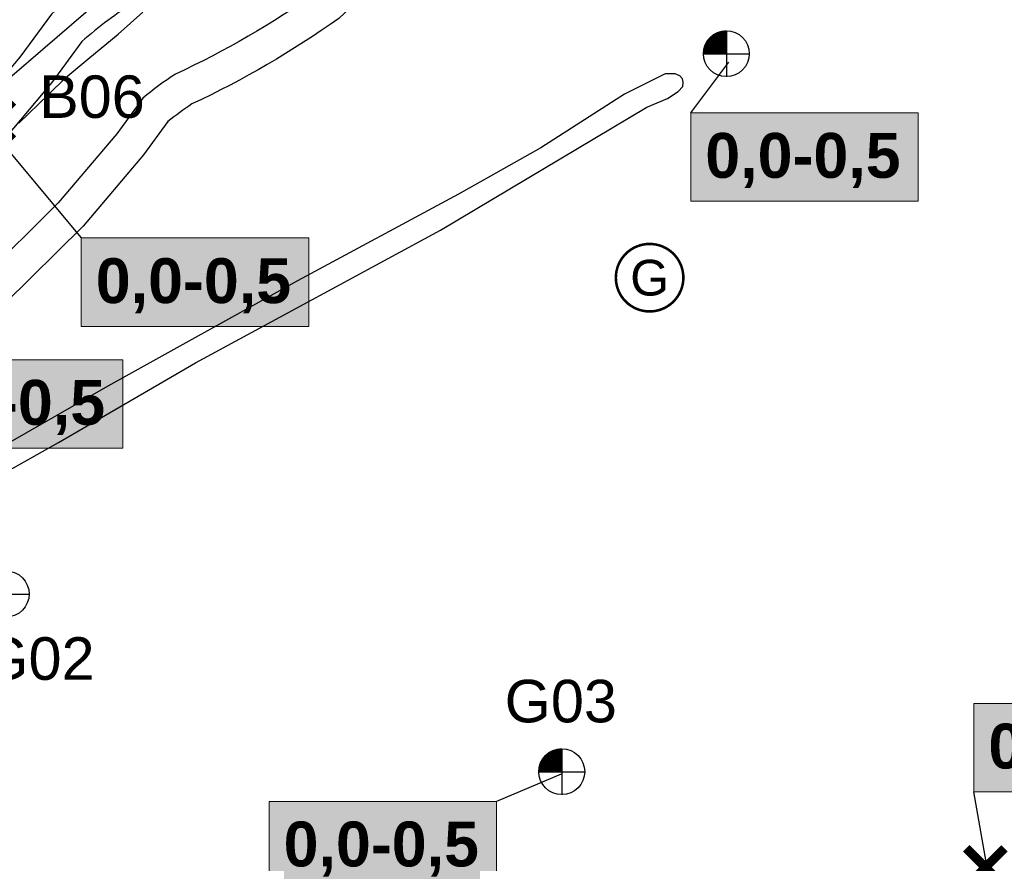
# Model space of a CAD drawing. Extents: x 158343 to 162498, y 431347 to 434500.
# Tile 35 of 248: x 159091 to 159236, y 433457 to 433581. Entities that reach past the tile are written whole.
import ezdxf
from ezdxf.enums import TextEntityAlignment as Align

# ---------------------------------------------------------------- set-up
doc = ezdxf.new("R2010")
doc.units = 0
doc.header["$LTSCALE"] = 10
doc.header["$MEASUREMENT"] = 0
doc.layers.add('000_onzichtbaar', color=8, linetype='CONTINUOUS', plot=False)
for name, color, linetype in [('1.1-ALGEMEEN_VERKLARING', 7, 'CONTINUOUS'), ('1.1-ALGEMEEN_VERKLARING-TEKST', 7, 'CONTINUOUS'), ('bestaand 006m', 8, 'CONTINUOUS'), ('BORING-MWH', 7, 'CONTINUOUS'), ('BORING-MWH-NEW', 7, 'CONTINUOUS'), ('KLASSE-B-INDUSTRIE', 40, 'CONTINUOUS'), ('KLASSE-NT-NIET TOEPASBAAR', 240, 'CONTINUOUS'), ('KWALITEIT-DIEPTE', 7, 'CONTINUOUS'), ('nieuw006m', 8, 'CONTINUOUS'), ('nieuw007m', 8, 'CONTINUOUS'), ('nieuw008m', 8, 'CONTINUOUS')]:
    doc.layers.add(name, color=color, linetype=linetype)
doc.styles.add('STANDAARD', font='arial.ttf')
doc.styles.add('STYLE3', font='arialbd.ttf')
doc.styles.add('TXT_Copier', font='arial.ttf')

# ---------------------------------------------------------------- blocks, each defined once
blk = doc.blocks.new('B-1-MWH')
at = {"layer": 'BORING-MWH'}
for points in [[(-1.803, 1.803, 0.85, 0.85, 0), (1.803, -1.803, 0.85, 0.85, 0)], [(-1.803, -1.803, 0.85, 0.85, 0), (1.803, 1.803, 0.85, 0.85, 0)]]:
    blk.add_lwpolyline(points, format="xyseb", dxfattribs=at)
at = {"layer": 'BORING-MWH', "style": 'STANDAARD'}
blk.add_attdef('BNO', (-3.787, 5.294), '', height=4, dxfattribs=at)
blk = doc.blocks.new('BO-1M')
at = {"layer": 'BORING-MWH-NEW'}
for p, q in [((-0.679, 1.157), (0.004, 1.157)), ((-0.672, -0.005), (-0.672, 1.162)), ((-0.66, -0.005), (-0.66, 1.169)), ((-0.659, 1.17), (0.004, 1.17)), ((-0.648, -0.005), (-0.648, 1.176)), ((-0.637, 1.182), (0.004, 1.182)), ((-0.636, -0.005), (-0.636, 1.182)), ((-0.624, -0.005), (-0.624, 1.189)), ((-0.614, 1.194), (0.004, 1.194)), ((-0.611, -0.005), (-0.611, 1.195)), ((-0.599, -0.005), (-0.599, 1.202)), ((-0.59, 1.206), (0.004, 1.206)), ((-0.587, -0.005), (-0.587, 1.208)), ((-0.575, -0.005), (-0.575, 1.214)), ((-0.565, 1.218), (0.004, 1.218)), ((-0.563, -0.005), (-0.563, 1.22)), ((-0.55, -0.005), (-0.55, 1.225)), ((-0.539, 1.231), (0.004, 1.231)), ((-0.538, -0.005), (-0.538, 1.231)), ((-0.526, -0.005), (-0.526, 1.236)), ((-0.514, -0.005), (-0.514, 1.241)), ((-0.511, 1.243), (0.004, 1.243)), ((-0.502, -0.005), (-0.502, 1.247)), ((-0.489, -0.005), (-0.489, 1.251)), ((-0.48, 1.255), (0.004, 1.255)), ((-0.477, -0.005), (-0.477, 1.256)), ((-0.465, -0.005), (-0.465, 1.261)), ((-0.453, -0.005), (-0.453, 1.266)), ((-0.448, 1.267), (0.004, 1.267)), ((-0.441, -0.005), (-0.441, 1.27)), ((-0.428, -0.005), (-0.428, 1.274)), ((-0.416, -0.005), (-0.416, 1.278)), ((-0.413, 1.279), (0.004, 1.279)), ((-0.404, -0.005), (-0.404, 1.282)), ((-0.392, -0.005), (-0.392, 1.286)), ((-0.38, -0.005), (-0.38, 1.29)), ((-0.374, 1.292), (0.004, 1.292)), ((-0.368, -0.005), (-0.368, 1.294)), ((-0.355, -0.005), (-0.355, 1.297)), ((-0.343, -0.005), (-0.343, 1.3)), ((-0.331, 1.304), (0.004, 1.304)), ((-0.331, -0.005), (-0.331, 1.304)), ((-0.319, -0.005), (-0.319, 1.307)), ((-0.307, -0.005), (-0.307, 1.31)), ((-0.294, -0.005), (-0.294, 1.313)), ((-0.282, -0.005), (-0.282, 1.316)), ((-0.28, 1.316), (0.004, 1.316)), ((-0.27, -0.005), (-0.27, 1.318)), ((-0.258, -0.005), (-0.258, 1.321)), ((-0.246, -0.005), (-0.246, 1.323)), ((-0.233, -0.005), (-0.233, 1.325)), ((-0.221, -0.005), (-0.221, 1.328)), ((-0.218, 1.328), (0.004, 1.328)), ((-0.209, -0.005), (-0.209, 1.33)), ((-0.197, -0.005), (-0.197, 1.332)), ((-0.185, -0.005), (-0.185, 1.333)), ((-0.172, -0.005), (-0.172, 1.335)), ((-0.16, -0.005), (-0.16, 1.337)), ((-0.148, -0.005), (-0.148, 1.338)), ((-0.136, -0.005), (-0.136, 1.34)), ((-0.129, 1.34), (0.004, 1.34)), ((-0.124, -0.005), (-0.124, 1.341)), ((-0.111, -0.005), (-0.111, 1.342)), ((-0.099, -0.005), (-0.099, 1.343)), ((-0.087, -0.005), (-0.087, 1.344)), ((-0.075, -0.005), (-0.075, 1.345)), ((-0.063, -0.005), (-0.063, 1.346)), ((-0.05, -0.005), (-0.05, 1.346)), ((-0.038, -0.005), (-0.038, 1.347)), ((-0.026, -0.005), (-0.026, 1.347)), ((-0.014, -0.005), (-0.014, 1.347)), ((-0.002, -0.005), (-0.002, 1.347)), ((0.004, 1.347), (0.004, -1.336)), ((0.004, 1.342), (0.004, -1.352)), ((-1.202, 0.584), (0.004, 0.584)), ((-1.197, -0.005), (-1.197, 0.594)), ((-1.196, 0.596), (0.004, 0.596)), ((-1.19, 0.609), (0.004, 0.609)), ((-1.185, -0.005), (-1.185, 0.619)), ((-1.183, 0.621), (0.004, 0.621)), ((-1.177, 0.633), (0.004, 0.633)), ((-1.172, -0.005), (-1.172, 0.642)), ((-1.171, 0.645), (0.004, 0.645)), ((-1.164, 0.657), (0.004, 0.657)), ((-1.16, -0.005), (-1.16, 0.664)), ((-1.157, 0.67), (0.004, 0.67)), ((-1.15, 0.682), (0.004, 0.682)), ((-1.148, -0.005), (-1.148, 0.685)), ((-1.143, 0.694), (0.004, 0.694)), ((-1.136, -0.005), (-1.136, 0.706)), ((-1.135, 0.706), (0.004, 0.706)), ((-1.128, 0.718), (0.004, 0.718)), ((-1.124, -0.005), (-1.124, 0.725)), ((-1.12, 0.731), (0.004, 0.731)), ((-1.112, 0.743), (0.004, 0.743)), ((-1.111, -0.005), (-1.111, 0.744)), ((-1.104, 0.755), (0.004, 0.755)), ((-1.099, -0.005), (-1.099, 0.762)), ((-1.096, 0.767), (0.004, 0.767)), ((-1.087, -0.005), (-1.087, 0.78)), ((-1.087, 0.779), (0.004, 0.779)), ((-1.079, 0.792), (0.004, 0.792)), ((-1.075, -0.005), (-1.075, 0.797)), ((-1.07, 0.804), (0.004, 0.804)), ((-1.063, -0.005), (-1.063, 0.813)), ((-1.061, 0.816), (0.004, 0.816)), ((-1.051, 0.828), (0.004, 0.828)), ((-1.05, -0.005), (-1.05, 0.829)), ((-1.042, 0.84), (0.004, 0.84)), ((-1.038, -0.005), (-1.038, 0.845)), ((-1.032, 0.853), (0.004, 0.853)), ((-1.026, -0.005), (-1.026, 0.86)), ((-1.022, 0.865), (0.004, 0.865)), ((-1.014, -0.005), (-1.014, 0.874)), ((-1.011, 0.877), (0.004, 0.877)), ((-1.002, -0.005), (-1.002, 0.888)), ((-1.001, 0.889), (0.004, 0.889)), ((-0.99, 0.901), (0.004, 0.901)), ((-0.989, -0.005), (-0.989, 0.902)), ((-0.979, 0.914), (0.004, 0.914)), ((-0.977, -0.005), (-0.977, 0.915)), ((-0.968, 0.926), (0.004, 0.926)), ((-0.965, -0.005), (-0.965, 0.929)), ((-0.956, 0.938), (0.004, 0.938)), ((-0.953, -0.005), (-0.953, 0.941)), ((-0.944, 0.95), (0.004, 0.95)), ((-0.941, -0.005), (-0.941, 0.954)), ((-0.932, 0.962), (0.004, 0.962)), ((-0.929, -0.005), (-0.929, 0.966)), ((-0.919, 0.975), (0.004, 0.975)), ((-0.916, -0.005), (-0.916, 0.977)), ((-0.906, 0.987), (0.004, 0.987)), ((-0.904, -0.005), (-0.904, 0.989)), ((-0.893, 0.999), (0.004, 0.999)), ((-0.892, -0.005), (-0.892, 1)), ((-0.88, 1.011), (0.004, 1.011)), ((-0.88, -0.005), (-0.88, 1.011)), ((-0.868, -0.005), (-0.868, 1.022)), ((-0.866, 1.023), (0.004, 1.023)), ((-0.855, -0.005), (-0.855, 1.032)), ((-0.851, 1.036), (0.004, 1.036)), ((-0.843, -0.005), (-0.843, 1.042)), ((-0.836, 1.048), (0.004, 1.048)), ((-0.831, -0.005), (-0.831, 1.052)), ((-0.821, 1.06), (0.004, 1.06)), ((-0.819, -0.005), (-0.819, 1.062)), ((-0.807, -0.005), (-0.807, 1.071)), ((-0.805, 1.072), (0.004, 1.072)), ((-0.794, -0.005), (-0.794, 1.08)), ((-0.789, 1.084), (0.004, 1.084)), ((-0.782, -0.005), (-0.782, 1.089)), ((-0.772, 1.096), (0.004, 1.096)), ((-0.77, -0.005), (-0.77, 1.098)), ((-0.758, -0.005), (-0.758, 1.107)), ((-0.755, 1.109), (0.004, 1.109)), ((-0.746, -0.005), (-0.746, 1.115)), ((-0.737, 1.121), (0.004, 1.121)), ((-0.733, -0.005), (-0.733, 1.123)), ((-0.721, -0.005), (-0.721, 1.131)), ((-0.719, 1.133), (0.004, 1.133)), ((-0.709, -0.005), (-0.709, 1.139)), ((-0.699, 1.145), (0.004, 1.145)), ((-0.697, -0.005), (-0.697, 1.147)), ((-0.685, -0.005), (-0.685, 1.154)), ((-1.333, 0.023), (0.004, 0.023)), ((-1.333, 0.011), (0.004, 0.011)), ((-1.332, 0.06), (0.004, 0.06)), ((-1.332, 0.048), (0.004, 0.048)), ((-1.332, 0.035), (0.004, 0.035)), ((-1.331, -0.005), (-1.331, 0.074)), ((-1.331, 0.072), (0.004, 0.072)), ((-1.33, 0.096), (0.004, 0.096)), ((-1.33, 0.084), (0.004, 0.084)), ((-1.329, 0.109), (0.004, 0.109)), ((-1.328, 0.121), (0.004, 0.121)), ((-1.327, 0.133), (0.004, 0.133)), ((-1.325, 0.145), (0.004, 0.145)), ((-1.324, 0.157), (0.004, 0.157)), ((-1.323, 0.17), (0.004, 0.17)), ((-1.321, 0.182), (0.004, 0.182)), ((-1.319, -0.005), (-1.319, 0.199)), ((-1.319, 0.194), (0.004, 0.194)), ((-1.318, 0.206), (0.004, 0.206)), ((-1.316, 0.218), (0.004, 0.218)), ((-1.314, 0.231), (0.004, 0.231)), ((-1.312, 0.243), (0.004, 0.243)), ((-1.309, 0.255), (0.004, 0.255)), ((-1.307, -0.005), (-1.307, 0.269)), ((-1.307, 0.267), (0.004, 0.267)), ((-1.305, 0.279), (0.004, 0.279)), ((-1.302, 0.292), (0.004, 0.292)), ((-1.299, 0.304), (0.004, 0.304)), ((-1.296, 0.316), (0.004, 0.316)), ((-1.294, -0.005), (-1.294, 0.324)), ((-1.293, 0.328), (0.004, 0.328)), ((-1.29, 0.34), (0.004, 0.34)), ((-1.287, 0.353), (0.004, 0.353)), ((-1.284, 0.365), (0.004, 0.365)), ((-1.282, -0.005), (-1.282, 0.371)), ((-1.28, 0.377), (0.004, 0.377)), ((-1.277, 0.389), (0.004, 0.389)), ((-1.273, 0.401), (0.004, 0.401)), ((-1.27, -0.005), (-1.27, 0.411)), ((-1.269, 0.414), (0.004, 0.414)), ((-1.265, 0.426), (0.004, 0.426)), ((-1.261, 0.438), (0.004, 0.438)), ((-1.258, -0.005), (-1.258, 0.448)), ((-1.257, 0.45), (0.004, 0.45)), ((-1.253, 0.462), (0.004, 0.462)), ((-1.248, 0.475), (0.004, 0.475)), ((-1.246, -0.005), (-1.246, 0.481)), ((-1.244, 0.487), (0.004, 0.487)), ((-1.239, 0.499), (0.004, 0.499)), ((-1.234, 0.511), (0.004, 0.511)), ((-1.233, -0.005), (-1.233, 0.512)), ((-1.229, 0.523), (0.004, 0.523)), ((-1.224, 0.535), (0.004, 0.535)), ((-1.221, -0.005), (-1.221, 0.541)), ((-1.218, 0.548), (0.004, 0.548)), ((-1.213, 0.56), (0.004, 0.56)), ((-1.209, -0.005), (-1.209, 0.569)), ((-1.207, 0.572), (0.004, 0.572)), ((-1.334, -0.005), (1.341, -0.005)), ((-1.333, -0.001), (0.004, -0.001)), ((0.004, -0.001), (0.004, -1.328))]:
    blk.add_line(p, q, dxfattribs=at)
blk.add_circle((0, 0), 1.35, dxfattribs=at)
at = {"layer": 'BORING-MWH-NEW', "style": 'STANDAARD'}
blk.add_attdef('BNO', (-3.36, 2.898), '', height=2.5, dxfattribs=at)

msp = doc.modelspace()

# ---------------------------------------------------------------- hatches: boundary and pattern name
at = {"layer": 'KLASSE-B-INDUSTRIE'}
for points in [[(159189.64, 433566.99), (159223.05, 433566.99), (159223.05, 433553.99), (159189.64, 433553.99)], [(159100.07, 433548.58), (159133.49, 433548.58), (159133.49, 433535.58), (159100.07, 433535.58)], [(159072.75, 433530.69), (159106.16, 433530.69), (159106.16, 433517.7), (159072.75, 433517.7)], [(159231.24, 433480.19), (159264.65, 433480.19), (159264.65, 433467.19), (159231.24, 433467.19)]]:
    msp.add_hatch(color=256, dxfattribs=at).paths.add_polyline_path(points)
at = {"layer": 'KLASSE-NT-NIET TOEPASBAAR'}
msp.add_hatch(color=256, dxfattribs=at).paths.add_polyline_path([(159127.68, 433465.79), (159161.09, 433465.79), (159161.09, 433452.8), (159127.68, 433452.8)])

# ---------------------------------------------------------------- linework, layer by layer
at = {"layer": '000_onzichtbaar', "flags": 128}
for points in [[(159090.9, 433565.46), (159095.25, 433569.66), (159097.8, 433572.15), (159101.04, 433574.85), (159105.48, 433578.54), (159109.11, 433581.78)], [(159081.88, 433510.2), (159096.7, 433518.54), (159116.83, 433530.24), (159152.83, 433549.71), (159183.16, 433567.8), (159186.22, 433569.09), (159187.78, 433570.08), (159188.47, 433570.83), (159188.53, 433571.49), (159188.41, 433571.97), (159188.02, 433572.39), (159187.33, 433572.72), (159185.89, 433572.72), (159184.42, 433571.94), (159179.89, 433569.72), (159167.62, 433561.8), (159155.5, 433555.02), (159131.83, 433542.3), (159103.96, 433526.82), (159083.83, 433515.3)]]:
    msp.add_lwpolyline(points, dxfattribs=at)
at = {"layer": '1.1-ALGEMEEN_VERKLARING', "const_width": 0.375}
msp.add_lwpolyline([(159183.58, 433547.7, -1), (159183.58, 433537.78, -1), (159183.58, 433547.7)], format="xyb", dxfattribs=at)
at = {"layer": 'bestaand 006m'}
msp.add_lwpolyline([(159202.73, 433651.69), (159151.39, 433623.76), (159140.35, 433615.83), (159068.05, 433553.63, 0.034768), (159054.22, 433537.1), (159016.91, 433498.7)], format="xyb", dxfattribs=at)
msp.add_lwpolyline([(159202.73, 433651.69), (159151.39, 433623.76), (159140.35, 433615.83), (159068.05, 433553.63, 0.034768), (159054.22, 433537.1), (159016.91, 433498.7)], format="xyb", dxfattribs=at)
at = {"layer": 'KLASSE-B-INDUSTRIE', "color": 7, "lineweight": 5}
for points in [[(159189.64, 433566.99), (159223.05, 433566.99), (159223.05, 433553.99), (159189.64, 433553.99)], [(159100.07, 433548.58), (159133.49, 433548.58), (159133.49, 433535.58), (159100.07, 433535.58)], [(159072.75, 433530.69), (159106.16, 433530.69), (159106.16, 433517.7), (159072.75, 433517.7)], [(159231.24, 433480.19), (159264.65, 433480.19), (159264.65, 433467.19), (159231.24, 433467.19)]]:
    msp.add_lwpolyline(points, close=True, dxfattribs=at)
at = {"layer": 'KLASSE-NT-NIET TOEPASBAAR', "color": 7, "lineweight": 5}
msp.add_lwpolyline([(159127.68, 433465.79), (159161.09, 433465.79), (159161.09, 433452.8), (159127.68, 433452.8)], close=True, dxfattribs=at)
at = {"layer": 'KWALITEIT-DIEPTE'}
for points in [[(159189.64, 433566.99), (159195.2, 433574.4)], [(159087.24, 433563.93), (159100.07, 433548.58)], [(159170.6, 433469.8), (159161.09, 433465.79)], [(159233.17, 433456.05), (159231.24, 433467.19)]]:
    msp.add_lwpolyline(points, dxfattribs=at)
at = {"layer": 'nieuw006m', "flags": 128}
for points in [[(159181.12, 433626.34), (159164.79, 433613.5), (159141.18, 433590.81), (159134.73, 433584.72, -0.044858), (159113.9, 433572.65, 0.031432), (159109.12, 433569.13), (159105.29, 433563.89), (159096.68, 433553.73), (159085.3, 433542.49), (159074.06, 433531.41), (159062.46, 433520.21), (159050.85, 433507.93), (159035.83, 433491.06), (159032.69, 433487.61), (159017.98, 433471.4), (159017.57, 433470.93), (159017.57, 433470.93)], [(159183.72, 433622.03), (159168.07, 433609.73), (159144.63, 433587.19), (159137.9, 433580.85, -0.044863), (159116.33, 433568.27, 0.025998), (159112.79, 433565.67), (159109.22, 433560.79), (159100.36, 433550.33), (159088.82, 433538.93), (159077.55, 433527.83), (159066.01, 433516.7), (159054.54, 433504.55), (159039.54, 433487.72), (159036.39, 433484.25), (159021.71, 433468.07), (159021.33, 433467.64)]]:
    msp.add_lwpolyline(points, format="xyb", dxfattribs=at)
at = {"layer": 'nieuw007m', "flags": 128}
msp.add_lwpolyline([(159192.72, 433650.89), (159192.72, 433650.89), (159175.16, 433637.12), (159156.8, 433622.68), (159132.81, 433599.61), (159127.03, 433594.16, -0.044703), (159108.08, 433583.34, 0.04176), (159100.14, 433577.43), (159095.74, 433571.41), (159087.76, 433561.99), (159076.77, 433551.13), (159065.58, 433540.1), (159053.82, 433528.76), (159041.9, 433516.14), (159026.79, 433499.19), (159023.69, 433495.77), (159008.9, 433479.48), (159008.42, 433478.93), (158989.75, 433457.6), (158988.03, 433455.59)], format="xyb", dxfattribs=at)
at = {"layer": 'nieuw008m', "flags": 128}
msp.add_lwpolyline([(159191.76, 433657.21), (159191.76, 433657.21), (159171.38, 433641.77), (159152.86, 433627.22), (159128.67, 433603.96), (159123.24, 433598.84, -0.044551), (159105.25, 433588.65, 0.045817), (159095.67, 433581.48), (159091.02, 433575.13), (159083.35, 433566.07), (159072.55, 433555.4), (159061.39, 433544.4), (159049.56, 433532.99), (159037.48, 433520.2), (159022.33, 433503.2), (159019.25, 433499.81), (159004.42, 433483.48), (159003.91, 433482.88), (158985.22, 433461.53), (158983.31, 433459.31)], format="xyb", dxfattribs=at)

# ---------------------------------------------------------------- block references
at = {"layer": 'BORING-MWH'}
ref = msp.add_blockref('B-1-MWH', (159087.22, 433565.84), dxfattribs=dict(at, xscale=1.56, yscale=1.56, zscale=1.56))
ref.add_attrib('BNO', 'B06', (159093.88, 433566.22), dxfattribs={"height": 6.24, "style": 'STANDAARD'})
ref = msp.add_blockref('B-1-MWH', (159232.93, 433456.07), dxfattribs=dict(at, xscale=1.56, yscale=1.56, zscale=1.56))
ref.add_attrib('BNO', 'A09', (159223.97, 433442.67), dxfattribs={"height": 6.24, "style": 'STANDAARD'})
at = {"layer": 'BORING-MWH-NEW', "xscale": 2.5, "yscale": 2.5, "zscale": 2.5}
for p, values in [((159194.85, 433575.66), {'BNO': 'G04'}), ((159170.68, 433470.15), {'BNO': 'G03'})]:
    msp.add_blockref('BO-1M', p, dxfattribs=at).add_auto_attribs(values)
at = {"layer": 'BORING-MWH-NEW'}
ref = msp.add_blockref('BO-1M', (159089.03, 433496.26), dxfattribs=dict(at, xscale=2.5, yscale=2.5, zscale=2.5))
ref.add_attrib('BNO', 'G02', (159085.52, 433483.65), dxfattribs={"height": 6.25, "style": 'STANDAARD'})

# ---------------------------------------------------------------- texts
at = {"layer": '1.1-ALGEMEEN_VERKLARING-TEKST', "style": 'TXT_Copier'}
msp.add_text('G', height=5.25, rotation=0, dxfattribs=at).set_placement((159183.58, 433542.74), align=Align.MIDDLE_CENTER)
at = {"layer": 'KWALITEIT-DIEPTE', "color": 7, "style": 'STYLE3'}
for p in [(159206.11, 433557.41), (159116.55, 433539), (159089.22, 433521.12), (159247.71, 433470.61), (159144.15, 433456.22)]:
    msp.add_text('0,0-0,5', height=6.6, dxfattribs=at).set_placement(p, align=Align.CENTER)

doc.saveas('drawing.dxf')
